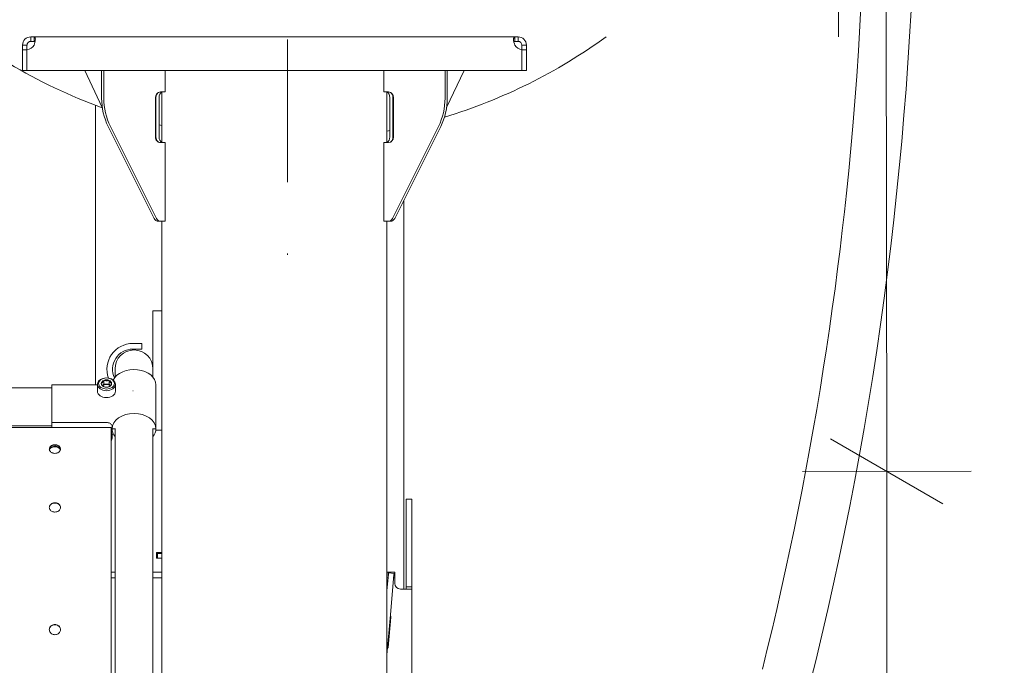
# Model space of a CAD drawing. Header units: centimetres. Extents: x -1436 to 1974, y -887 to 4352.
# Tile 45 of 105: x 501 to 589, y 2553 to 2611. Entities that reach past the tile are written whole.
import ezdxf

# ---------------------------------------------------------------- set-up
doc = ezdxf.new("R2010")
doc.units = ezdxf.units.CM
doc.header["$MEASUREMENT"] = 0
doc.linetypes.add('DASHDOT', pattern=[25.4, 12.7, -6.35, 0, -6.35])
doc.layers.add('00 - nowa technologia myjni_Nr_pióra__246', color=7, linetype='Continuous', lineweight=20, true_color=0x1db3b3)
doc.layers.add('299-A Wymiary Opisy', color=7, linetype='Continuous')
doc.layers.add('299-A Wymiary Opisy_Nr_pióra__11', color=7, linetype='Continuous', lineweight=0)
doc.styles.add('STYL_AUTOMATYCZNY_1', font='arial.ttf')
doc.dimstyles.new('STYL_AUTOMATYCZNY__1', dxfattribs={"dimtxt": 13, "dimasz": 7.6, "dimexe": 0.18, "dimexo": 0.0625, "dimgap": 0, "dimtad": 1, "dimdec": 0, "dimzin": 0, "dimdsep": 46, "dimtxsty": 'STYL_AUTOMATYCZNY_1', "dimblk": 'ARROWHEAD_2', "dimblk1": 'ARROWHEAD_2', "dimblk2": 'ARROWHEAD_2', "dimcen": 0.09, "dimclrd": 7, "dimclre": 7, "dimclrt": 7, "dimadec": 0, "dimazin": 0, "dimtfac": 1, "dimtdec": 4, "dimtmove": 0, "dimatfit": 3, "dimfxl": 0, "dimtolj": 1, "dimtzin": 0, "dimarcsym": 0})

# ---------------------------------------------------------------- blocks, each defined once
blk = doc.blocks.new('*D80')
at = {"layer": '299-A Wymiary Opisy_Nr_pióra__11', "color": 7, "linetype": 'Continuous', "lineweight": 0}
for p, q in [((62.397, 2870.081), (62.379, 2855.081)), ((621.207, 2869.379), (621.188, 2854.379)), ((65.281, 2867.577), (59.495, 2857.584)), ((618.304, 2856.882), (624.09, 2866.875)), ((62.388, 2862.581), (57.498, 2862.587)), ((621.197, 2861.879), (62.388, 2862.581)), ((626.087, 2861.873), (621.197, 2861.879))]:
    blk.add_line(p, q, dxfattribs=at)
at = {"layer": '299-A Wymiary Opisy_Nr_pióra__11', "color": 7, "lineweight": 0, "insert": (326.923, 2864.848), "char_height": 13, "attachment_point": 7, "rotation": 359.92802, "style": 'STYL_AUTOMATYCZNY_1'}
blk.add_mtext('\\A1;{\\pql;\\fArial|b0|i0|c238|p0;\\W1.000000;559}', dxfattribs=at)
blk = doc.blocks.new('ARROWHEAD_2')
at = {"color": 0, "linetype": 'Continuous', "lineweight": 0}
for p, q in [((-0.378, -0.655), (0.378, 0.655)), ((0, 0), (-1, 0))]:
    blk.add_line(p, q, dxfattribs=at)
blk = doc.blocks.new('*D85')
at = {"layer": '299-A Wymiary Opisy_Nr_pióra__11', "color": 7, "linetype": 'Continuous', "lineweight": 0}
for p, q in [((577.749, 3011.486), (577.755, 3006.596)), ((582.759, 3003.716), (572.751, 3009.477)), ((570.255, 3006.587), (585.255, 3006.605)), ((577.755, 3006.596), (578.139, 2700.644)), ((583.142, 2697.764), (573.135, 2703.525)), ((578.139, 2700.644), (578.302, 2570.645))]:
    blk.add_line(p, q, dxfattribs=at)
at = {"layer": '299-A Wymiary Opisy_Nr_pióra__11', "color": 7, "lineweight": 0, "insert": (580.528, 2868.497), "char_height": 13, "attachment_point": 7, "rotation": 270.07183, "style": 'STYL_AUTOMATYCZNY_1'}
blk.add_mtext('\\A1;{\\pql;\\fArial|b0|i0|c238|p0;\\W1.000000;306}', dxfattribs=at)
blk = doc.blocks.new('*D86')
at = {"layer": '299-A Wymiary Opisy_Nr_pióra__11', "color": 7, "linetype": 'Continuous', "lineweight": 0}
for p, q in [((577.755, 3006.596), (578.139, 2700.644)), ((583.142, 2697.764), (573.135, 2703.525)), ((570.639, 2700.635), (585.639, 2700.654)), ((578.139, 2700.644), (578.302, 2570.645)), ((583.305, 2567.764), (573.298, 2573.525)), ((570.802, 2570.635), (585.802, 2570.654))]:
    blk.add_line(p, q, dxfattribs=at)
at = {"layer": '299-A Wymiary Opisy_Nr_pióra__11', "color": 7, "lineweight": 0, "insert": (580.801, 2650.521), "char_height": 13, "attachment_point": 7, "rotation": 270.07183, "style": 'STYL_AUTOMATYCZNY_1'}
blk.add_mtext('\\A1;{\\pql;\\fArial|b0|i0|c238|p0;\\W1.000000;130}', dxfattribs=at)
blk = doc.blocks.new('*D87')
at = {"layer": '299-A Wymiary Opisy_Nr_pióra__11', "color": 7, "linetype": 'Continuous', "lineweight": 0}
for p, q in [((583.305, 2567.764), (573.298, 2573.525)), ((578.302, 2570.645), (581.45, 59.085)), ((576.447, 61.965), (586.454, 56.204)), ((573.95, 59.075), (588.95, 59.094)), ((581.45, 59.085), (581.456, 54.195))]:
    blk.add_line(p, q, dxfattribs=at)
at = {"layer": '299-A Wymiary Opisy_Nr_pióra__11', "color": 7, "lineweight": 0, "insert": (582.448, 1337.175), "char_height": 13, "attachment_point": 7, "rotation": 270.07183, "style": 'STYL_AUTOMATYCZNY_1'}
blk.add_mtext('\\A1;{\\pql;\\fArial|b0|i0|c238|p0;\\W1.000000;2\xa0512}', dxfattribs=at)

msp = doc.modelspace()

# ---------------------------------------------------------------- linework, layer by layer
at = {"layer": '00 - nowa technologia myjni_Nr_pióra__246', "color": 132, "linetype": 'DASHDOT', "lineweight": 20, "true_color": 0x1db3b3}
msp.add_line((525.018, 2711.051), (525.018, 2585.601), dxfattribs=at)
at = {"layer": '00 - nowa technologia myjni_Nr_pióra__246', "color": 132, "linetype": 'Continuous', "lineweight": 20, "true_color": 0x1db3b3}
for p, q in [((574.019, 2614.276), (574.019, 2610.276)), ((574.019, 2610.276), (574.019, 2609.276)), ((502.503, 2609.276), (502.209, 2609.276)), ((502.209, 2609.276), (502.209, 2608.876)), ((502.503, 2608.876), (502.209, 2608.876)), ((502.503, 2609.276), (545.234, 2609.276)), ((502.503, 2609.276), (502.503, 2608.876)), ((545.529, 2609.276), (545.234, 2609.276)), ((545.234, 2609.276), (545.234, 2608.876)), ((545.529, 2608.876), (545.234, 2608.876)), ((545.529, 2609.276), (545.529, 2608.876)), ((501.469, 2608.535), (501.868, 2608.535)), ((501.469, 2608.535), (501.469, 2608.134)), ((501.469, 2608.134), (501.868, 2608.134)), ((501.469, 2606.276), (501.469, 2608.134)), ((501.868, 2608.535), (501.868, 2608.137)), ((501.868, 2606.276), (501.868, 2608.137)), ((546.268, 2608.535), (545.869, 2608.535)), ((545.869, 2608.134), (545.869, 2608.535)), ((545.869, 2606.276), (545.869, 2608.137)), ((546.268, 2608.134), (545.869, 2608.134)), ((545.869, 2608.134), (545.869, 2606.276)), ((546.268, 2608.134), (546.268, 2608.535)), ((546.268, 2606.276), (546.268, 2608.134)), ((501.469, 2606.276), (501.868, 2606.276)), ((545.869, 2606.276), (501.868, 2606.276)), ((507.014, 2606.276), (508.563, 2602.989)), ((508.503, 2606.276), (508.503, 2603.815)), ((508.703, 2606.276), (508.703, 2603.815)), ((514.159, 2604.376), (514.159, 2606.276)), ((533.578, 2604.376), (533.578, 2606.276)), ((539.034, 2606.276), (539.034, 2603.815)), ((540.723, 2606.276), (539.174, 2602.989)), ((539.234, 2606.276), (539.234, 2603.815)), ((546.268, 2606.276), (545.869, 2606.276)), ((513.726, 2604.376), (514.159, 2604.376)), ((513.868, 2599.876), (513.868, 2604.376)), ((534.011, 2604.376), (533.578, 2604.376)), ((533.868, 2599.876), (533.868, 2604.376)), ((513.293, 2603.876), (513.293, 2600.376)), ((513.331, 2603.876), (513.331, 2600.376)), ((513.613, 2603.876), (513.613, 2600.376)), ((534.124, 2603.876), (534.124, 2600.376)), ((534.406, 2603.876), (534.406, 2600.376)), ((534.444, 2603.876), (534.444, 2600.376)), ((507.968, 2578.32), (507.968, 2603.189)), ((509.084, 2601.315), (513.178, 2593.126)), ((509.283, 2601.315), (513.378, 2593.126)), ((538.453, 2601.315), (534.359, 2593.126)), ((538.653, 2601.315), (534.559, 2593.126)), ((513.726, 2599.876), (514.159, 2599.876)), ((514.159, 2592.876), (514.159, 2599.876)), ((533.578, 2592.876), (533.578, 2599.876)), ((534.011, 2599.876), (533.578, 2599.876)), ((535.369, 2594.746), (535.369, 2560.175)), ((513.52, 2592.876), (513.553, 2592.876)), ((513.753, 2592.876), (513.553, 2592.876)), ((513.753, 2592.876), (514.159, 2592.876)), ((513.868, 2545.175), (513.868, 2592.876)), ((533.984, 2592.876), (533.578, 2592.876)), ((533.868, 2547.777), (533.868, 2592.876)), ((534.184, 2592.876), (533.984, 2592.876)), ((534.217, 2592.876), (534.184, 2592.876)), ((513.868, 2584.911), (513.069, 2584.911)), ((513.069, 2579.01), (513.069, 2584.911)), ((512.075, 2582.011), (511.275, 2582.011)), ((511.275, 2581.511), (512.075, 2581.511)), ((512.075, 2581.511), (512.075, 2582.011)), ((509.698, 2579.011), (509.698, 2579.748)), ((513.068, 2579.01), (513.069, 2579.747)), ((504.083, 2578.056), (334.603, 2578.092)), ((504.083, 2578.321), (504.082, 2574.988)), ((508.133, 2578.319), (504.083, 2578.321)), ((508.133, 2577.768), (508.133, 2578.379)), ((508.476, 2578.455), (508.471, 2578.45)), ((508.471, 2578.45), (508.476, 2578.444)), ((508.702, 2578.381), (508.598, 2578.253)), ((508.702, 2578.733), (508.698, 2578.728)), ((508.698, 2578.172), (508.702, 2578.166)), ((508.711, 2578.733), (508.702, 2578.733)), ((508.702, 2578.381), (508.702, 2578.733)), ((509.164, 2578.381), (508.702, 2578.381)), ((508.702, 2578.166), (508.711, 2578.166)), ((509.164, 2578.733), (509.155, 2578.733)), ((509.155, 2578.166), (509.164, 2578.166)), ((509.169, 2578.728), (509.164, 2578.733)), ((509.164, 2578.381), (509.164, 2578.733)), ((509.268, 2578.253), (509.164, 2578.381)), ((509.164, 2578.166), (509.169, 2578.172)), ((509.395, 2578.45), (509.391, 2578.455)), ((509.391, 2578.444), (509.395, 2578.45)), ((509.733, 2577.768), (509.733, 2578.379)), ((513.333, 2578.318), (513.332, 2574.419)), ((513.332, 2574.419), (513.333, 2578.318)), ((509.352, 2574.551), (154.352, 2574.628)), ((504.082, 2574.685), (334.602, 2574.722)), ((508.933, 2574.987), (504.082, 2574.988)), ((504.082, 2574.988), (504.082, 2574.552)), ((504.082, 2574.988), (508.933, 2574.987)), ((509.352, 2574.5), (509.342, 2526.979)), ((509.352, 2574.551), (509.352, 2574.5)), ((509.352, 2574.331), (509.352, 2574.501)), ((509.432, 2574.42), (509.432, 2574.632)), ((509.432, 2574.42), (509.432, 2574.632)), ((509.432, 2574.419), (509.352, 2574.419)), ((509.369, 2574.393), (509.352, 2574.394)), ((509.352, 2574.331), (509.352, 2570.592)), ((509.369, 2573.869), (509.352, 2573.867)), ((509.369, 2574.393), (509.394, 2574.39)), ((509.369, 2573.869), (509.394, 2573.871)), ((509.415, 2574.419), (509.394, 2574.39)), ((509.394, 2574.39), (509.394, 2573.871)), ((509.432, 2574.42), (509.732, 2574.42)), ((509.432, 2574.42), (509.732, 2574.42)), ((509.432, 2573.578), (509.432, 2573.911)), ((509.688, 2529.048), (509.697, 2574.42)), ((513.332, 2574.419), (513.032, 2574.419)), ((513.332, 2574.419), (513.032, 2574.419)), ((513.057, 2529.047), (513.067, 2574.419)), ((513.868, 2574.311), (513.326, 2574.311)), ((535.569, 2567.176), (535.569, 2568.176)), ((535.569, 2568.176), (536.068, 2568.176)), ((536.068, 2567.176), (536.068, 2568.176)), ((535.569, 2567.176), (535.569, 2560.876)), ((536.068, 2560.876), (536.068, 2567.176)), ((536.068, 2566.339), (536.068, 2565.012)), ((513.868, 2563.426), (513.369, 2563.426)), ((513.369, 2563.426), (513.369, 2562.926)), ((513.369, 2563.325), (513.468, 2563.325)), ((513.468, 2563.325), (513.468, 2562.926)), ((513.568, 2563.325), (513.468, 2563.325)), ((513.868, 2563.325), (513.568, 2563.325)), ((513.369, 2562.926), (513.868, 2562.926)), ((513.868, 2562.926), (513.568, 2562.926)), ((509.695, 2561.676), (509.35, 2561.676)), ((513.768, 2561.676), (513.065, 2561.676)), ((513.768, 2561.676), (513.868, 2561.676)), ((533.969, 2561.676), (533.868, 2561.676)), ((533.996, 2561.49), (533.868, 2560.028)), ((534.068, 2561.676), (533.969, 2561.676)), ((533.969, 2561.676), (533.969, 2561.176)), ((534.007, 2561.613), (533.996, 2561.49)), ((534.505, 2561.569), (534.007, 2561.613)), ((534.068, 2561.676), (534.469, 2561.676)), ((534.494, 2561.446), (534.154, 2557.563)), ((534.568, 2561.676), (534.469, 2561.676)), ((534.505, 2561.569), (534.494, 2561.446)), ((534.568, 2561.676), (534.568, 2561.176)), ((509.695, 2561.176), (509.349, 2561.176)), ((513.768, 2561.176), (513.064, 2561.176)), ((513.868, 2561.176), (513.768, 2561.176)), ((533.969, 2561.176), (533.868, 2561.176)), ((534.568, 2561.176), (534.47, 2561.176)), ((534.568, 2560.736), (534.568, 2561.176)), ((534.568, 2560.736), (534.568, 2560.676)), ((535.569, 2560.376), (535.569, 2560.876)), ((536.068, 2560.376), (536.068, 2560.876)), ((535.069, 2560.175), (535.128, 2560.175)), ((535.128, 2560.175), (536.068, 2560.175)), ((535.569, 2560.175), (535.569, 2560.376)), ((535.569, 2560.376), (536.068, 2560.376)), ((536.068, 2560.175), (536.068, 2560.376)), ((536.068, 2560.175), (536.068, 2548.516)), ((534.154, 2557.563), (533.872, 2554.331)), ((533.98, 2554.99), (534.215, 2557.68)), ((533.872, 2554.331), (533.868, 2554.292))]:
    msp.add_line(p, q, dxfattribs=at)
for points in [[(567.254, 2553.063), (567.687, 2554.824), (568.11, 2556.588), (568.523, 2558.355), (568.925, 2560.124), (569.317, 2561.895), (569.699, 2563.668), (570.07, 2565.444), (570.431, 2567.222), (570.781, 2569.002), (571.121, 2570.784), (571.45, 2572.568), (571.769, 2574.354), (572.078, 2576.142), (572.376, 2577.931), (572.663, 2579.722), (572.941, 2581.521), (573.208, 2583.321), (573.465, 2585.123), (573.704, 2586.878), (573.934, 2588.634), (574.153, 2590.391), (574.352, 2592.055), (574.541, 2593.718), (574.721, 2595.383), (574.922, 2597.362), (575.109, 2599.344), (575.283, 2601.325), (575.465, 2603.557), (575.631, 2605.79), (575.782, 2608.025), (575.919, 2610.259), (576.039, 2612.495)], [(502.61, 2609.059), (502.604, 2609.146), (502.597, 2609.182), (502.587, 2609.214), (502.574, 2609.238), (502.557, 2609.257), (502.532, 2609.271), (502.503, 2609.276)], [(502.503, 2608.535), (502.545, 2608.659), (502.577, 2608.783), (502.598, 2608.904), (502.608, 2609.016), (502.61, 2609.059)], [(502.589, 2608.845), (502.575, 2608.858), (502.557, 2608.867), (502.532, 2608.874), (502.503, 2608.876)], [(545.234, 2609.276), (545.203, 2609.271), (545.177, 2609.255), (545.157, 2609.228), (545.146, 2609.201), (545.137, 2609.169), (545.13, 2609.118), (545.127, 2609.059)], [(545.127, 2609.059), (545.129, 2608.998), (545.135, 2608.932), (545.158, 2608.793), (545.195, 2608.649), (545.234, 2608.535)], [(545.234, 2608.876), (545.205, 2608.874), (545.18, 2608.867), (545.162, 2608.858), (545.148, 2608.845)], [(508.582, 2578.545), (508.544, 2578.506), (508.503, 2578.472), (508.476, 2578.455)], [(508.698, 2578.172), (508.656, 2578.199), (508.619, 2578.231), (508.577, 2578.28), (508.534, 2578.342), (508.476, 2578.444)], [(508.582, 2578.545), (508.622, 2578.599), (508.665, 2578.669), (508.698, 2578.728)], [(508.711, 2578.733), (508.795, 2578.709), (508.869, 2578.697), (508.953, 2578.693), (509.039, 2578.703), (509.094, 2578.715), (509.155, 2578.733)], [(509.155, 2578.166), (509.072, 2578.142), (508.998, 2578.13), (508.913, 2578.126), (508.828, 2578.135), (508.772, 2578.148), (508.711, 2578.166)], [(509.169, 2578.728), (509.211, 2578.652), (509.247, 2578.594), (509.29, 2578.539), (509.332, 2578.496), (509.36, 2578.474), (509.391, 2578.455)], [(509.284, 2578.273), (509.244, 2578.228), (509.201, 2578.192), (509.169, 2578.172)], [(509.284, 2578.273), (509.322, 2578.326), (509.391, 2578.444)], [(509.432, 2574.632), (509.426, 2574.688), (509.408, 2574.742), (509.377, 2574.795), (509.336, 2574.842), (509.287, 2574.882), (509.226, 2574.919), (509.16, 2574.948), (509.09, 2574.969), (509.012, 2574.983), (508.933, 2574.987)], [(509.432, 2574.632), (509.426, 2574.688), (509.408, 2574.742), (509.377, 2574.795), (509.336, 2574.842), (509.287, 2574.882), (509.226, 2574.919), (509.16, 2574.948), (509.09, 2574.969), (509.012, 2574.983), (508.933, 2574.987)], [(504.352, 2573.009), (504.274, 2573.005), (504.18, 2572.986), (504.091, 2572.953), (504.05, 2572.932), (504.012, 2572.907), (503.977, 2572.88), (503.946, 2572.85), (503.905, 2572.798), (503.876, 2572.742), (503.858, 2572.683), (503.852, 2572.625)], [(504.352, 2572.977), (504.276, 2572.973), (504.201, 2572.959), (504.13, 2572.938), (504.064, 2572.907), (503.992, 2572.86), (503.961, 2572.832), (503.933, 2572.802), (503.901, 2572.76), (503.877, 2572.714), (503.861, 2572.665), (503.852, 2572.609)], [(504.352, 2572.866), (504.282, 2572.863), (504.214, 2572.852), (504.148, 2572.834), (504.072, 2572.803), (504.005, 2572.762), (503.947, 2572.713), (503.901, 2572.656), (503.876, 2572.608), (503.859, 2572.559)], [(504.352, 2572.833), (504.285, 2572.83), (504.218, 2572.819), (504.154, 2572.803), (504.08, 2572.774), (504.014, 2572.735), (503.956, 2572.689), (503.909, 2572.635), (503.882, 2572.589), (503.864, 2572.542)], [(504.852, 2572.625), (504.846, 2572.685), (504.827, 2572.744), (504.797, 2572.801), (504.756, 2572.852), (504.706, 2572.897), (504.645, 2572.936), (504.578, 2572.968), (504.506, 2572.991), (504.431, 2573.004), (504.352, 2573.009)], [(504.852, 2572.609), (504.843, 2572.667), (504.822, 2572.724), (504.803, 2572.758), (504.781, 2572.791), (504.754, 2572.822), (504.724, 2572.85), (504.654, 2572.899), (504.574, 2572.937), (504.503, 2572.959), (504.429, 2572.973), (504.352, 2572.977)], [(504.352, 2572.866), (504.404, 2572.865), (504.455, 2572.859), (504.506, 2572.849), (504.555, 2572.835), (504.617, 2572.81), (504.674, 2572.779), (504.725, 2572.743), (504.767, 2572.702), (504.802, 2572.656), (504.828, 2572.607), (504.844, 2572.558)], [(504.352, 2572.833), (504.452, 2572.826), (504.549, 2572.803), (504.594, 2572.787), (504.638, 2572.766), (504.678, 2572.743), (504.716, 2572.716), (504.758, 2572.678), (504.794, 2572.635), (504.822, 2572.588), (504.84, 2572.541)], [(504.352, 2572.238), (504.255, 2572.246), (504.161, 2572.268), (504.116, 2572.284), (504.073, 2572.304), (504.034, 2572.327), (503.997, 2572.353), (503.947, 2572.399), (503.905, 2572.451), (503.875, 2572.508), (503.858, 2572.567), (503.852, 2572.625)], [(504.352, 2572.238), (504.43, 2572.243), (504.524, 2572.262), (504.613, 2572.295), (504.653, 2572.317), (504.692, 2572.342), (504.726, 2572.369), (504.758, 2572.399), (504.798, 2572.451), (504.828, 2572.508), (504.846, 2572.567), (504.852, 2572.625)], [(504.351, 2567.847), (504.273, 2567.842), (504.224, 2567.834), (504.177, 2567.821), (504.133, 2567.806), (504.09, 2567.787), (504.036, 2567.755), (503.988, 2567.719), (503.945, 2567.677), (503.904, 2567.621), (503.875, 2567.561), (503.857, 2567.498), (503.851, 2567.436)], [(504.351, 2567.818), (504.274, 2567.814), (504.2, 2567.799), (504.128, 2567.776), (504.062, 2567.743), (504.024, 2567.719), (503.989, 2567.691), (503.958, 2567.662), (503.93, 2567.63), (503.899, 2567.583), (503.875, 2567.534), (503.859, 2567.482), (503.851, 2567.422)], [(504.851, 2567.436), (504.845, 2567.5), (504.826, 2567.563), (504.796, 2567.624), (504.754, 2567.678), (504.704, 2567.727), (504.645, 2567.769), (504.578, 2567.802), (504.505, 2567.827), (504.429, 2567.842), (504.351, 2567.847)], [(504.85, 2567.422), (504.842, 2567.484), (504.822, 2567.545), (504.796, 2567.594), (504.763, 2567.64), (504.724, 2567.681), (504.69, 2567.709), (504.654, 2567.734), (504.573, 2567.776), (504.502, 2567.799), (504.427, 2567.814), (504.351, 2567.818)], [(504.351, 2567.022), (504.302, 2567.024), (504.253, 2567.03), (504.206, 2567.04), (504.16, 2567.054), (504.101, 2567.078), (504.046, 2567.108), (503.996, 2567.144), (503.945, 2567.194), (503.904, 2567.25), (503.874, 2567.31), (503.857, 2567.374), (503.851, 2567.436)], [(504.351, 2567.022), (504.429, 2567.027), (504.477, 2567.036), (504.524, 2567.048), (504.569, 2567.064), (504.612, 2567.083), (504.665, 2567.115), (504.714, 2567.152), (504.756, 2567.194), (504.797, 2567.249), (504.827, 2567.31), (504.845, 2567.373), (504.851, 2567.436)], [(504.349, 2557.024), (504.27, 2557.018), (504.194, 2557.002), (504.122, 2556.974), (504.054, 2556.937), (503.994, 2556.89), (503.943, 2556.836), (503.902, 2556.775), (503.872, 2556.709), (503.854, 2556.638), (503.848, 2556.569)], [(504.349, 2557.002), (504.271, 2556.997), (504.196, 2556.981), (504.124, 2556.954), (504.058, 2556.918), (503.998, 2556.873), (503.947, 2556.82), (503.906, 2556.76), (503.875, 2556.696), (503.856, 2556.627), (503.849, 2556.559)], [(504.848, 2556.569), (504.842, 2556.64), (504.824, 2556.71), (504.794, 2556.776), (504.752, 2556.837), (504.701, 2556.891), (504.642, 2556.937), (504.575, 2556.974), (504.502, 2557.002), (504.426, 2557.018), (504.349, 2557.024)], [(504.848, 2556.559), (504.841, 2556.629), (504.821, 2556.697), (504.79, 2556.762), (504.748, 2556.821), (504.697, 2556.874), (504.638, 2556.919), (504.572, 2556.955), (504.5, 2556.981), (504.425, 2556.997), (504.349, 2557.002)], [(504.348, 2556.114), (504.27, 2556.12), (504.194, 2556.136), (504.121, 2556.164), (504.054, 2556.201), (503.994, 2556.248), (503.943, 2556.303), (503.902, 2556.364), (503.872, 2556.431), (503.854, 2556.501), (503.848, 2556.569)], [(504.348, 2556.114), (504.427, 2556.12), (504.503, 2556.136), (504.575, 2556.164), (504.642, 2556.201), (504.702, 2556.248), (504.754, 2556.303), (504.795, 2556.364), (504.825, 2556.43), (504.843, 2556.5), (504.848, 2556.569)]]:
    msp.add_lwpolyline(points, dxfattribs=at)
for centre, radius, start, end in [((267.926, 2627.876), 312.957, 345.01419, 12.45468), ((502.209, 2608.535), 0.74, 90, 180), ((502.209, 2608.535), 0.34, 90, 180), ((525.018, 2648.325), 48.25, 286.82378, 305.96992), ((545.529, 2608.535), 0.74, 0, 90), ((545.529, 2608.535), 0.34, 0, 90), ((501.81, 2608.935), 0.8, 274.22813, 330.08413), ((545.927, 2608.935), 0.8, 209.91587, 265.77187), ((525.018, 2648.325), 48.25, 239.1392, 250.06328), ((525.018, 2648.325), 48.25, 256.32725, 256.6388), ((525.018, 2648.325), 48.25, 280.56896, 280.8773), ((511.275, 2579.711), 2.3, 90, 199.77686), ((511.275, 2579.711), 1.8, 90, 205.21813), ((511.384, 2579.748), 1.685, 359.98755, 179.98755), ((510.936, 2578.315), 0.629, 304.26636, 306.3846), ((506.281, 2576.874), 4.325, 316.03536, 318.51834), ((535.069, 2560.676), 0.5, 180, 270), ((534.115, 2557.689), 0.1, 355, 55.00413), ((533.88, 2554.999), 0.1, 294.99972, 355)]:
    msp.add_arc(centre, radius, start, end, dxfattribs=at)
for centre, major_axis, ratio, start_param, end_param in [((513.726, 2603.876), (0, 0.5), 0.866025, 0, 1.570796), ((513.684, 2603.876), (0, -0.5), 0.707107, 3.701483, 4.712389), ((513.967, 2603.876), (0, -0.5), 0.707107, 3.423777, 4.712389), ((533.77, 2603.876), (0, -0.5), 0.707107, 1.570796, 2.85942), ((534.011, 2603.876), (0, 0.5), 0.866025, 4.712389, 6.283185), ((534.053, 2603.876), (0, -0.5), 0.707107, 1.570796, 2.581305), ((512.834, 2603.815), (0, 5), 0.866025, 1.570796, 2.094395), ((513.033, 2603.815), (0, 5), 0.866025, 1.570796, 2.094395), ((534.703, 2603.815), (0, 5), 0.866025, 4.18879, 4.712389), ((534.903, 2603.815), (0, 5), 0.866025, 4.18879, 4.712389), ((513.726, 2600.376), (0, 0.5), 0.866025, 1.570796, 3.141593), ((513.684, 2600.376), (0, -0.5), 0.707107, 4.712389, 5.722758), ((513.967, 2600.376), (0, -0.5), 0.707107, 4.712389, 6.001029), ((533.77, 2600.376), (0, -0.5), 0.707107, 0.282144, 1.570796), ((534.011, 2600.376), (0, 0.5), 0.866025, 3.141593, 4.712389), ((534.053, 2600.376), (0, -0.5), 0.707107, 0.560824, 1.570796), ((513.553, 2593.376), (0, 0.5), 0.866025, 2.094395, 3.141593), ((513.52, 2593.376), (0, -0.5), 0.707107, 5.846361, 6.283185), ((513.753, 2593.376), (0, 0.5), 0.866025, 2.094395, 3.141593), ((533.984, 2593.376), (0, 0.5), 0.866025, 3.141593, 4.18879), ((534.184, 2593.376), (0, 0.5), 0.866025, 3.141593, 4.18879), ((534.217, 2593.376), (0, -0.5), 0.707107, 0, 0.437195), ((511.383, 2578.319), (-1.95, 0), 0.705213, 3.141593, 5.961239), ((508.933, 2578.379), (-0.8, 0), 0.708996, 3.141562, 5.783185), ((508.933, 2578.379), (-0.8, 0), 0.708996, 5.783185, 6.283155), ((508.933, 2578.379), (-0.8, 0), 0.708996, 6.283155, 9.424747), ((508.933, 2578.45), (-0.457, 0), 0.708996, 5.252817, 6.266356), ((508.933, 2578.45), (-0.457, 0), 0.708996, 0.016829, 1.030368), ((508.933, 2578.097), (0.395, 0), 0.708996, 0.575835, 2.565757), ((508.933, 2578.45), (-0.457, 0), 0.708996, 4.205619, 5.219159), ((508.933, 2578.45), (-0.457, 0), 0.708996, 1.064027, 2.077566), ((508.933, 2578.45), (-0.457, 0), 0.708996, 3.158422, 4.171961), ((508.933, 2578.45), (-0.457, 0), 0.708996, 2.111224, 3.124764), ((508.933, 2577.768), (-0.8, 0), 0.708996, 6.283155, 9.424747), ((511.382, 2574.419), (-1.95, 0), 0.705213, 3.141593, 6.283185), ((511.382, 2574.419), (1.95, 0), 0.705213, 3.141593, 3.668934), ((511.382, 2574.419), (1.95, 0), 0.705213, 5.755844, 6.283185), ((508.932, 2573.578), (-0.5, 0), 0.708996, 2.569649, 2.641593), ((508.932, 2573.578), (-0.5, 0), 0.708996, 2.641593, 3.141562)]:
    msp.add_ellipse(centre, major_axis=major_axis, ratio=ratio, start_param=start_param, end_param=end_param, dxfattribs=at)
msp.add_ellipse((508.933, 2578.45), major_axis=(-0.7, 0), ratio=0.708996, dxfattribs=at)

# ---------------------------------------------------------------- dimensions: what is measured, and where the dimension line sits
at = {"layer": '299-A Wymiary Opisy', "color": 7, "linetype": 'Continuous', "lineweight": 0}
for base, p1, p2, angle, picture, middle, turn in [((578.139, 2700.644), (621.379, 3006.651), (621.763, 2700.699), 270.07183, '*D85', (587.047, 2853.665), 270.07183), ((62.388, 2862.581), (621.379, 3006.651), (60.718, 1533.251), 179.92802, '*D80', (341.771, 2871.33), 359.92802), ((578.302, 2570.645), (621.763, 2700.699), (621.926, 2570.699), 270.07183, '*D86', (587.32, 2635.689), 270.07183), ((581.45, 59.085), (621.926, 2570.699), (625.074, 59.14), 270.07183, '*D87', (588.976, 1314.883), 270.07183)]:
    dim = msp.add_linear_dim(base=base, p1=p1, p2=p2, angle=angle, dimstyle='STYL_AUTOMATYCZNY__1', dxfattribs=at)
    dim.commit()
    dim.dimension.update_dxf_attribs({"geometry": picture, "text_midpoint": middle, "dimtype": 160, "text_rotation": turn})

doc.saveas('drawing.dxf')
